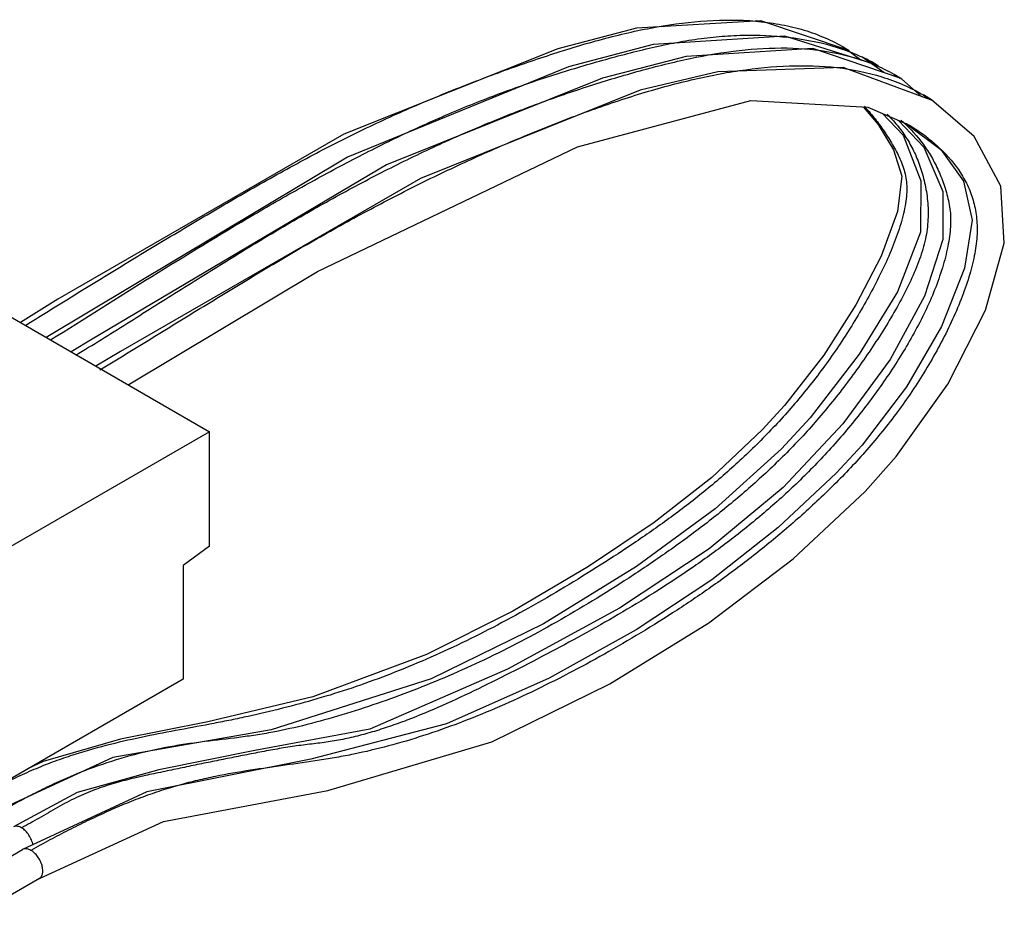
# Model space of a CAD drawing. Header units: millimetres. Extents: x 19 to 144, y 71 to 155.
# Tile 2 of 2: x 78 to 144, y 95 to 155. Entities that reach past the tile are written whole.
import ezdxf

# ---------------------------------------------------------------- set-up
doc = ezdxf.new("R2010")
doc.units = ezdxf.units.MM
doc.header["$LTSCALE"] = 14.735379
doc.layers.get('0').update_dxf_attribs({"linetype": 'CONTINUOUS'})

msp = doc.modelspace()

# ---------------------------------------------------------------- linework, layer by layer
at = {"color": 7}
for p, q in [((132.804, 153.559), (132.82, 153.55)), ((132.804, 153.559), (133.247, 153.291)), ((134.034, 152.654), (132.82, 153.55)), ((135.005, 152.397), (135.014, 152.392)), ((135.005, 152.397), (135.193, 152.286)), ((136.274, 151.679), (136.281, 151.675)), ((136.274, 151.679), (136.675, 151.438)), ((136.795, 151.361), (136.281, 151.675)), ((138.128, 150.191), (136.795, 151.361)), ((138.247, 150.306), (138.259, 150.298)), ((138.793, 149.974), (138.247, 150.306)), ((138.258, 150.299), (138.899, 149.905)), ((141.659, 147.506), (138.793, 149.974)), ((52.512, 149.481), (90.272, 127.681)), ((137.114, 148.361), (137.117, 148.36)), ((90.272, 127.681), (60.432, 110.453)), ((90.272, 120), (90.272, 127.681)), ((90.272, 120), (88.504, 118.692)), ((88.504, 118.692), (88.504, 111.065)), ((88.504, 111.065), (60.432, 94.858)), ((72.387, 96.541), (77.712, 99.615)), ((78.838, 97.667), (73.51, 94.591))]:
    msp.add_line(p, q, dxfattribs=at)
for points in [[(133.247, 153.291), (127.328, 155.296), (118.966, 154.796), (113.684, 153.412), (99.304, 147.682), (80.076, 136.579), (77.563, 135.018)], [(135.193, 152.286), (128.942, 154.268), (120.08, 153.698), (114.406, 152.201), (99.539, 146.127), (79.292, 134.02)], [(136.675, 151.438), (130.812, 153.422), (122.291, 152.881), (116.687, 151.426), (102.165, 145.609), (82.38, 133.903), (80.965, 133.054)], [(135.588, 151.806), (134.111, 152.864), (135.014, 152.392)], [(138.899, 149.905), (132.857, 152.149), (124.432, 151.871), (119.219, 150.619), (104.459, 144.7), (84.28, 133.07), (82.633, 132.091)], [(84.81, 130.834), (97.523, 138.453), (114.999, 146.819), (126.654, 149.929), (134.51, 149.481), (137.117, 148.36)], [(135.503, 149.054), (136.876, 147.611), (138.063, 144.535), (138.054, 141.097), (136.492, 137.082), (133.917, 132.888), (130.628, 128.617), (128.7, 126.528), (124.25, 122.505), (118.975, 118.635), (112.712, 114.771), (105.17, 111.079), (94.42, 107.657), (83.769, 105.798), (74.423, 101.472)], [(134.224, 149.497), (135.206, 148.313), (136.24, 146.612), (136.783, 144.859), (136.499, 142.483), (135.406, 139.486), (133.71, 136.208), (131.548, 132.823), (128.906, 129.455), (127.401, 127.808), (124.024, 124.619), (120.148, 121.586), (115.737, 118.632), (110.663, 115.617), (104.859, 112.711), (97.223, 109.879), (90.159, 108.186), (84.299, 107.035), (79.105, 105.519), (78.044, 105.026)], [(136.561, 148.599), (138.276, 146.796), (139.558, 143.811), (139.559, 140.598), (138.318, 136.799), (135.999, 132.534), (132.839, 128.212), (128.816, 123.931), (123.858, 119.822), (117.814, 115.83), (110.294, 111.728), (101.049, 107.694), (93.328, 106.268), (86.872, 104.963), (81.382, 103.435), (77.092, 101.131)], [(137.114, 148.361), (139.407, 146.633), (140.927, 144.523), (141.525, 141.906), (141.015, 138.662), (139.457, 134.756), (137.116, 130.709), (134.123, 126.788), (132.391, 124.894), (128.488, 121.239), (124.021, 117.734), (118.932, 114.375), (113.098, 111.117), (106.198, 108.061), (97.088, 105.683), (86.053, 103.495), (77.71, 99.614)], [(78.839, 97.668), (87.184, 101.502), (98.224, 103.587), (109.249, 106.85), (117.171, 110.744), (123.825, 114.849), (129.498, 119.146), (134.323, 123.659), (136.411, 126.009), (139.89, 130.878), (142.41, 135.848), (143.68, 140.357), (143.444, 144.189), (141.659, 147.506)]]:
    msp.add_lwpolyline(points, dxfattribs=at)
for centre, radius, start, end in [((129.198, 142.311), 11.638, 60.0699, 64.30286), ((130.361, 141.4), 11.859, 60.08695, 67.05808), ((131.514, 138.66), 13.452, 59.6167, 59.90296), ((130.306, 141.161), 9.838, 46.63293, 49.16553), ((130.695, 137.244), 12.838, 52.14075, 59.98215), ((77.897, 99.292), 0.373, 111.79776, 119.82878)]:
    msp.add_arc(centre, radius, start, end, dxfattribs=at)
for points, knots in [([(77.906, 134.828), (79.087, 135.562), (81.448, 137.027), (84.997, 139.202), (88.548, 141.345), (92.102, 143.44), (95.657, 145.459), (98.643, 147.031), (101.034, 148.199), (103.396, 149.29), (105.764, 150.298), (108.133, 151.23), (109.896, 151.886), (111.653, 152.506), (113.976, 153.284), (116.855, 154.145), (120.292, 154.929), (123.665, 155.365), (126.421, 155.361), (128.531, 155.089), (130.037, 154.746), (131.471, 154.25), (132.373, 153.807), (132.804, 153.559)], [0, 0, 0, 0, 0.069562, 0.138971, 0.208149, 0.277004, 0.34532, 0.412595, 0.445701, 0.478407, 0.542715, 0.574373, 0.605718, 0.636777, 0.667579, 0.728207, 0.787033, 0.843664, 0.898012, 0.924279, 0.94995, 0.975126, 1, 1, 1, 1]), ([(79.588, 133.848), (81.862, 135.271), (86.386, 138.129), (92.076, 141.613), (96.667, 144.243), (100.1, 146.094), (103.529, 147.799), (106.952, 149.321), (110.357, 150.647), (113.19, 151.601), (115.437, 152.285), (117.107, 152.761), (118.769, 153.201), (120.424, 153.595), (122.068, 153.923), (123.695, 154.163), (125.299, 154.306), (127.376, 154.354), (129.899, 154.158), (131.86, 153.709), (132.791, 153.391)], [0, 0, 0, 0, 0.138435, 0.276213, 0.344304, 0.411494, 0.477459, 0.541922, 0.604732, 0.665995, 0.696136, 0.725994, 0.755582, 0.78488, 0.813755, 0.842076, 0.869767, 0.89681, 0.949223, 1, 1, 1, 1]), ([(81.287, 132.82), (82.435, 133.53), (84.732, 134.961), (88.168, 137.129), (91.608, 139.291), (95.067, 141.38), (98.536, 143.363), (102.004, 145.214), (105.471, 146.901), (108.926, 148.415), (112.364, 149.757), (115.226, 150.741), (117.503, 151.448), (119.747, 152.096), (122.522, 152.789), (125.821, 153.35), (129.036, 153.542), (132.121, 153.269), (134.074, 152.707), (134.983, 152.321)], [0, 0, 0, 0, 0.069001, 0.138251, 0.207638, 0.276616, 0.344761, 0.4118, 0.477476, 0.541711, 0.604524, 0.666027, 0.696334, 0.726358, 0.785372, 0.84242, 0.897123, 0.949516, 1, 1, 1, 1]), ([(132.791, 153.391), (132.915, 153.348), (133.408, 153.172), (133.891, 152.968), (134.244, 152.798)], [0, 0, 0, 0, 0.250911, 1, 1, 1, 1]), ([(82.912, 131.835), (84.107, 132.563), (86.498, 134.028), (90.078, 136.235), (93.664, 138.419), (97.254, 140.536), (100.852, 142.534), (104.453, 144.389), (108.054, 146.097), (111.656, 147.659), (115.252, 149.076), (118.832, 150.307), (122.367, 151.3), (125.828, 151.993), (129.182, 152.327), (132.405, 152.241), (134.974, 151.731), (136.899, 151.018), (137.815, 150.556), (138.26, 150.298)], [0, 0, 0, 0, 0.069453, 0.139119, 0.2087, 0.277787, 0.345923, 0.412894, 0.478737, 0.543631, 0.607704, 0.670487, 0.731369, 0.789782, 0.845399, 0.898287, 0.949223, 0.974492, 1, 1, 1, 1]), ([(134.255, 149.557), (134.484, 149.314), (134.927, 148.803), (135.542, 147.975), (136.11, 147.084), (136.545, 146.304), (136.827, 145.645), (136.991, 145.136), (137.099, 144.608), (137.144, 144.055), (137.114, 143.465), (137.018, 142.83), (136.866, 142.155), (136.596, 141.209), (136.157, 140.006), (135.51, 138.563), (134.77, 137.117), (133.966, 135.683), (133.108, 134.279), (131.903, 132.469), (130.284, 130.32), (128.178, 127.933), (125.961, 125.746), (123.666, 123.756), (121.318, 121.944), (118.936, 120.276), (115.761, 118.209), (112.567, 116.281), (109.346, 114.535), (106.957, 113.345), (104.576, 112.266), (102.206, 111.301), (99.85, 110.454), (97.51, 109.721), (95.186, 109.092), (93.255, 108.64), (91.719, 108.314), (90.19, 108.011), (88.269, 107.657), (85.945, 107.213), (83.586, 106.69), (81.601, 106.137), (79.994, 105.591), (78.761, 105.116), (77.517, 104.571), (76.481, 104.057), (75.648, 103.607), (75.025, 103.246), (74.418, 102.879), (74.019, 102.638), (73.821, 102.524)], [0, 0, 0, 0, 0.011638, 0.0236, 0.035944, 0.048512, 0.054729, 0.06092, 0.067145, 0.073489, 0.080229, 0.087732, 0.095867, 0.104378, 0.122052, 0.140503, 0.159535, 0.178731, 0.197874, 0.216932, 0.25462, 0.291659, 0.327935, 0.363226, 0.397618, 0.431381, 0.464709, 0.52984, 0.561513, 0.592557, 0.622976, 0.652741, 0.681834, 0.710322, 0.738296, 0.765858, 0.779515, 0.793109, 0.820267, 0.847677, 0.875664, 0.904592, 0.919545, 0.934893, 0.950682, 0.966935, 0.97525, 0.98371, 0.992054, 1, 1, 1, 1]), ([(135.799, 149.009), (136.036, 148.779), (136.491, 148.286), (137.094, 147.462), (137.612, 146.541), (138.034, 145.519), (138.353, 144.399), (138.549, 143.193), (138.583, 141.922), (138.412, 140.593), (137.99, 139.226), (137.402, 137.817), (136.677, 136.387), (135.848, 134.964), (134.948, 133.557), (134.004, 132.175), (133.025, 130.836), (132.013, 129.546), (130.97, 128.307), (129.542, 126.735), (127.682, 124.896), (125.357, 122.862), (122.983, 120.994), (120.578, 119.269), (118.158, 117.654), (115.734, 116.135), (112.533, 114.263), (108.539, 112.193), (104.481, 110.473), (101.265, 109.316), (98.897, 108.56), (96.559, 107.92), (94.624, 107.503), (93.094, 107.256), (91.574, 107.053), (90.043, 106.881), (88.5, 106.668), (86.909, 106.4), (84.879, 105.929), (82.417, 105.142), (80.362, 104.288), (78.707, 103.493), (77.453, 102.837), (76.214, 102.133), (75.393, 101.652), (74.984, 101.415)], [0, 0, 0, 0, 0.011418, 0.023102, 0.035179, 0.047811, 0.061204, 0.075302, 0.0899, 0.104975, 0.121332, 0.139158, 0.157639, 0.17665, 0.195997, 0.215318, 0.234417, 0.253284, 0.271908, 0.290318, 0.326619, 0.362178, 0.396905, 0.430892, 0.464375, 0.497332, 0.529683, 0.592387, 0.652524, 0.681748, 0.710388, 0.738327, 0.76543, 0.778676, 0.79185, 0.818371, 0.831878, 0.845641, 0.874058, 0.903744, 0.934798, 0.950814, 0.967146, 0.983669, 1, 1, 1, 1]), ([(137.061, 148.313), (137.546, 147.855), (138.212, 147.081), (138.931, 145.915), (139.314, 145.114), (139.575, 144.434), (139.751, 143.899), (139.9, 143.349), (140.012, 142.787), (140.075, 142.207), (140.079, 141.601), (140.026, 140.962), (139.885, 140.042), (139.585, 138.84), (139.082, 137.382), (138.455, 135.922), (137.725, 134.486), (136.913, 133.079), (135.739, 131.241), (134.144, 129.037), (132.065, 126.567), (129.866, 124.296), (127.58, 122.229), (125.236, 120.347), (122.858, 118.627), (120.463, 117.041), (118.058, 115.569), (115.643, 114.192), (113.216, 112.885), (110.782, 111.628), (108.359, 110.412), (105.954, 109.284), (103.956, 108.449), (102.376, 107.877), (101.218, 107.505), (100.076, 107.194), (99.132, 106.988), (98.386, 106.859), (97.83, 106.782), (97.268, 106.717), (96.698, 106.652), (96.121, 106.577), (95.346, 106.46), (94.378, 106.292), (93.218, 106.071), (92.06, 105.843), (90.902, 105.612), (89.743, 105.376), (88.581, 105.136), (87.416, 104.892), (86.24, 104.645), (85.046, 104.38), (83.825, 104.06), (82.575, 103.649), (81.305, 103.115), (80.059, 102.447), (78.849, 101.737), (78.047, 101.28), (77.648, 101.072)], [0, 0, 0, 0, 0.023235, 0.035274, 0.047711, 0.05412, 0.06068, 0.067322, 0.073975, 0.080662, 0.087629, 0.095072, 0.102996, 0.120046, 0.138195, 0.156711, 0.175408, 0.194316, 0.213356, 0.251426, 0.289072, 0.325831, 0.361583, 0.396473, 0.430575, 0.463908, 0.496602, 0.528854, 0.560836, 0.592717, 0.624373, 0.655366, 0.685325, 0.699821, 0.713955, 0.727715, 0.741087, 0.747627, 0.754116, 0.760657, 0.767331, 0.774117, 0.780944, 0.794657, 0.808393, 0.822109, 0.835822, 0.849564, 0.863347, 0.877173, 0.891076, 0.905246, 0.919844, 0.935046, 0.951094, 0.967807, 0.98432, 1, 1, 1, 1]), ([(138.573, 147.38), (139.129, 146.947), (139.913, 146.221), (140.763, 145.084), (141.281, 144.138), (141.653, 143.103), (141.856, 141.981), (141.87, 140.764), (141.679, 139.45), (141.311, 138.038), (140.785, 136.55), (140.125, 135.022), (139.104, 132.988), (137.647, 130.56), (135.67, 127.864), (133.529, 125.398), (131.267, 123.135), (128.93, 121.051), (126.553, 119.122), (124.148, 117.342), (121.72, 115.697), (119.276, 114.169), (116.038, 112.283), (112.778, 110.575), (109.5, 109.085), (107.084, 108.104), (104.692, 107.257), (102.327, 106.554), (100.367, 106.091), (98.814, 105.798), (97.275, 105.546), (95.343, 105.275), (93.007, 104.947), (91.046, 104.61), (89.46, 104.264), (88.246, 103.951), (87.019, 103.581), (85.783, 103.148), (84.538, 102.657), (83.288, 102.118), (82.036, 101.535), (80.784, 100.913), (79.526, 100.257), (78.691, 99.8), (78.274, 99.559)], [0, 0, 0, 0, 0.02414, 0.036306, 0.048548, 0.060988, 0.07385, 0.087472, 0.10252, 0.119259, 0.137416, 0.156582, 0.17629, 0.215445, 0.253503, 0.290757, 0.327321, 0.363144, 0.398094, 0.432241, 0.465716, 0.498632, 0.531058, 0.594173, 0.624719, 0.654512, 0.683521, 0.711705, 0.739074, 0.752529, 0.765893, 0.792559, 0.819414, 0.84677, 0.860769, 0.875074, 0.889715, 0.904699, 0.919999, 0.935565, 0.951368, 0.967355, 0.983509, 1, 1, 1, 1]), ([(77.648, 101.072), (77.571, 101.116), (77.419, 101.181), (77.249, 101.183), (77.177, 101.164)], [0, 0, 0, 0, 0.541366, 1, 1, 1, 1]), ([(78.407, 99.911), (78.388, 100.029), (78.318, 100.265), (78.148, 100.589), (77.925, 100.868), (77.743, 101.015), (77.648, 101.069)], [0, 0, 0, 0, 0.251256, 0.513761, 0.76895, 1, 1, 1, 1]), ([(78.274, 99.559), (78.232, 99.584), (78.146, 99.626), (78.012, 99.665), (77.88, 99.672), (77.797, 99.653), (77.759, 99.638)], [0, 0, 0, 0, 0.271782, 0.530429, 0.772283, 1, 1, 1, 1]), ([(78.838, 97.667), (78.897, 97.702), (78.999, 97.81), (79.068, 98.025), (79.075, 98.275), (79.023, 98.556), (78.906, 98.857), (78.731, 99.146), (78.519, 99.388), (78.356, 99.513), (78.274, 99.559)], [0, 0, 0, 0, 0.091022, 0.190043, 0.296689, 0.423324, 0.571387, 0.727164, 0.874439, 1, 1, 1, 1])]:
    msp.add_open_spline(points, degree=3, knots=knots, dxfattribs=at)

doc.saveas('drawing.dxf')
